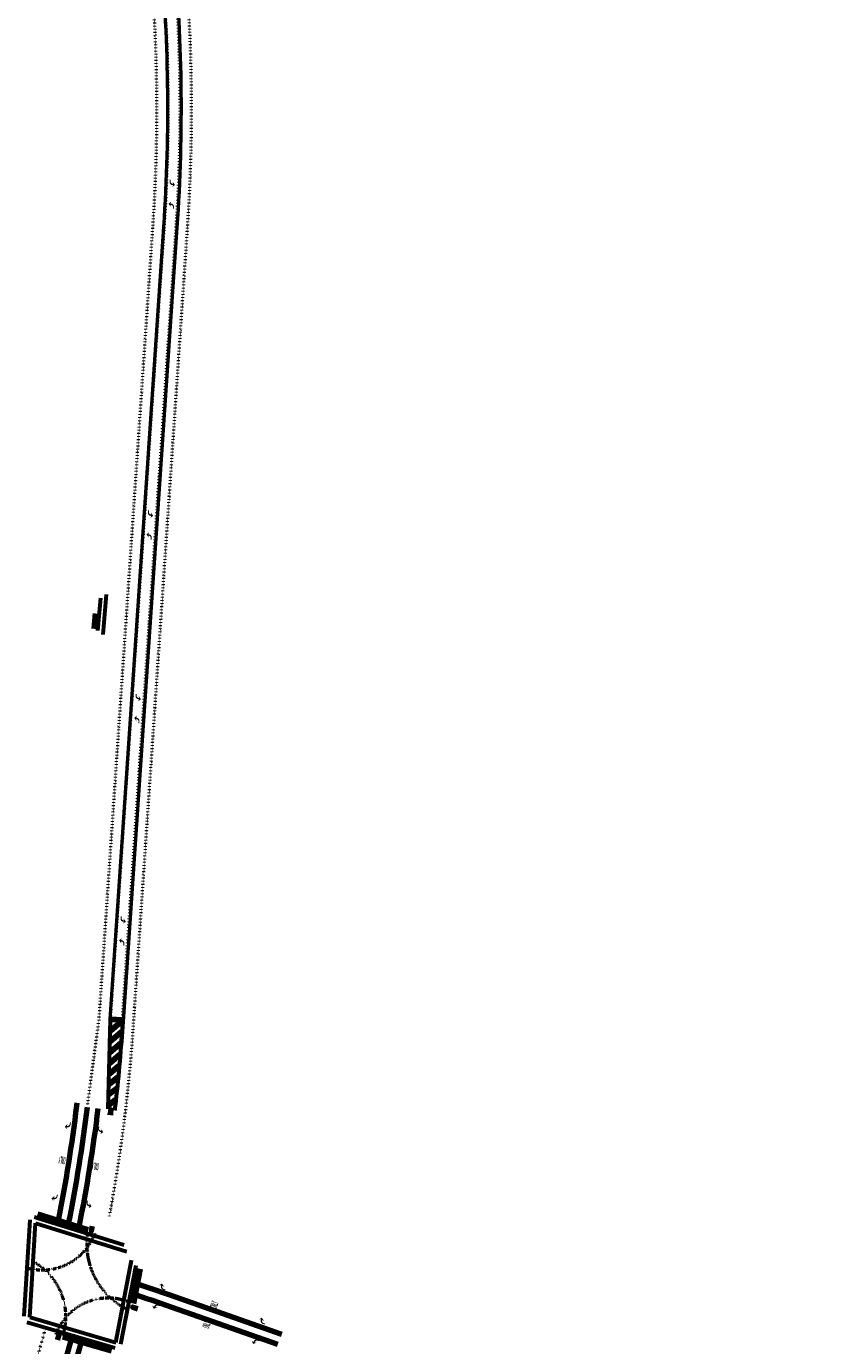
# Model space of a CAD drawing. Extents: x 386988 to 388869, y 98037 to 113648.
# Tile 3 of 8: x 387740 to 388628, y 99051 to 100499. Entities that reach past the tile are written whole.
import ezdxf
from ezdxf.enums import TextEntityAlignment as Align

# ---------------------------------------------------------------- set-up
doc = ezdxf.new("R2010")
doc.units = 0
doc.header["$MEASUREMENT"] = 0
doc.linetypes.add('PM1', pattern=[50, 0, 12.5, -37.5])
for name, color, linetype, lineweight in [('P_MISC', 7, 'Continuous', 25), ('P_PATH', 2, 'Continuous', 30), ('P_PM', 7, 'Continuous', 25), ('P_PM_12_Yellow', 2, 'Continuous', 106), ('P_PM_18', 7, 'Continuous', 158), ('P_PM_4_Yellow', 2, 'Continuous', 50), ('P_PM_6', 7, 'Continuous', 60), ('P_PM_8', 7, 'Continuous', 80), ('P_PM_CenterLine_100', 2, 'PM1', 50), ('P_PM_LaneLine_40', 7, 'PM1', 50), ('P_PM_LaneLine_50', 7, 'PM1', 50), ('P_PM_Text', 7, 'Continuous', 25), ('P_RW_SectionLabel', 1, 'Continuous', 25)]:
    doc.layers.add(name, color=color, linetype=linetype, lineweight=lineweight)
doc.styles.add('Style-DOT_FONT_35', font='ariblk.ttf')

# ---------------------------------------------------------------- blocks, each defined once
blk = doc.blocks.new('MAT2L')
at = {"layer": 'P_PM', "linetype": 'Continuous', "lineweight": 25}
blk.add_hatch(color=7, dxfattribs=at).paths.add_polyline_path([(2, 0), (3, 0), (3, 2.6), (3, 2.5, 0.414213), (-0.3, 5.8), (-0.2, 5.8), (-0.9, 5.8), (-0.2, 8), (-3, 5.5), (-0.2, 1.9), (-0.9, 4.2), (-0.3, 4.2, -0.414216), (2, 1.9)])
blk = doc.blocks.new('MAT2-TWLTL ARROWS')
at = {"layer": 'P_RW_SectionLabel', "rotation": 180}
blk.add_blockref('MAT2L', (0, 16), dxfattribs=at)
at = {"layer": 'P_RW_SectionLabel'}
blk.add_blockref('MAT2L', (0, -15.9), dxfattribs=at)
blk = doc.blocks.new('MONLY')
at = {"layer": 'P_PM', "color": 7, "linetype": 'Continuous', "style": 'Style-DOT_FONT_35', "width": 0.16875}
blk.add_text('ONLY', height=8, dxfattribs=at).set_placement((0, 0), align=Align.MIDDLE_CENTER)
blk = doc.blocks.new('MAT2R')
at = {"layer": 'P_PM', "linetype": 'Continuous', "lineweight": 25}
blk.add_hatch(color=7, dxfattribs=at).paths.add_polyline_path([(-2, 0), (-3, 0), (-3, 2.6), (-3, 2.5, -0.414213), (0.3, 5.8), (0.2, 5.8), (0.9, 5.8), (0.2, 8), (3, 5.5), (0.2, 1.9), (0.9, 4.2), (0.3, 4.2, 0.414216), (-2, 1.9)])

msp = doc.modelspace()

# ---------------------------------------------------------------- hatches: boundary and pattern name
at = {"layer": 'P_PATH'}
h = msp.add_hatch(color=256, dxfattribs=at)
h.dxf.hatch_style = 1
h.paths.add_polyline_path([(387830.5, 99309.9, -0.000738), (387829.9, 99304.9), (387834.9, 99304.3, 0.000736), (387835.5, 99309.3, 1)], flags=17)
h.paths.add_polyline_path([(387830.5, 99309.9, -1), (387835.5, 99309.3, -0.000736), (387834.9, 99304.3), (387835.4, 99304.2, 0.000736), (387836, 99309.2, 1), (387830, 99309.9, -0.000738), (387829.4, 99305), (387829.9, 99304.9, 0.000738)])
h = msp.add_hatch(color=256, dxfattribs=at)
h.dxf.hatch_style = 1
h.paths.add_polyline_path([(387810.1, 99182.6, -0.000738), (387809.2, 99177.7, 1), (387814.1, 99176.7, 0.000736), (387815, 99181.6)], flags=17)
h.paths.add_polyline_path([(387810.1, 99182.6), (387809.7, 99182.7, -0.000738), (387808.7, 99177.8, 1), (387814.5, 99176.6, 0.000736), (387815.5, 99181.5), (387815, 99181.6, -0.000736), (387814.1, 99176.7, -1), (387809.2, 99177.7, 0.000738)])
h = msp.add_hatch(color=256, dxfattribs=at)
h.dxf.hatch_style = 1
h.paths.add_polyline_path([(387857.9, 99095.5, 1), (387856.2, 99090.8, -0.000396), (387861, 99089.2), (387862.6, 99093.9, 0.000395)], flags=17)
h.paths.add_polyline_path([(387858, 99096, 1), (387856.1, 99090.3, -0.000396), (387860.8, 99088.7), (387861, 99089.2, 0.000396), (387856.2, 99090.8, -1), (387857.9, 99095.5, -0.000395), (387862.6, 99093.9), (387862.7, 99094.4, 0.000395)])
h = msp.add_hatch(color=256, dxfattribs=at)
h.dxf.hatch_style = 1
h.paths.add_polyline_path([(387773.3, 99062.3, 0.000452), (387772, 99057.8), (387776.8, 99056.4, 0.000734), (387778.1, 99061.2, 1.039334)], flags=17)
h.paths.add_polyline_path([(387773.3, 99062.3, -1.039334), (387778.1, 99061.2, -0.000734), (387776.8, 99056.4), (387777.3, 99056.3, 0.000734), (387778.6, 99061.1, 1.035644), (387772.8, 99062.5, 0.00045), (387771.5, 99057.9), (387772, 99057.8, -0.000452)])

# ---------------------------------------------------------------- linework, layer by layer
at = {"layer": 'P_MISC'}
msp.add_line((387834.2, 99409.3), (387831.7, 99409.5), dxfattribs=at)
at = {"layer": 'P_PM_12_Yellow', "lineweight": 106, "flags": 128}
msp.add_lwpolyline([(387832.5, 99409.4), (387845.7, 99408.5)], dxfattribs=at)
at = {"layer": 'P_PM_12_Yellow', "flags": 128}
for points in [[(387833.8, 99409.3), (387832.5, 99408.2)], [(387844.8, 99395.5), (387831.9, 99384.3)], [(387845.6, 99408), (387832.2, 99396.3)], [(387843.9, 99383.1), (387831.6, 99372.5)], [(387842.9, 99370.6), (387831.3, 99360.8)], [(387841.8, 99358.1), (387831.1, 99349.1)], [(387840.6, 99345.7), (387830.8, 99337.6)], [(387839.4, 99333.2), (387830.5, 99326.1)], [(387838, 99320.8), (387830.2, 99314.6)]]:
    msp.add_lwpolyline(points, dxfattribs=at)
at = {"layer": 'P_PM_18'}
msp.add_line((387816.1, 99854.8), (387814.6, 99837.7), dxfattribs=at)
at = {"layer": 'P_PM_18', "flags": 128}
for points in [[(387752.5, 99195.2), (387807.7, 99178)], [(387857.8, 99097.1), (387865.1, 99135.1)], [(387780.2, 99061.1), (387833.6, 99045.4)]]:
    msp.add_lwpolyline(points, dxfattribs=at)
at = {"layer": 'P_PM_4_Yellow', "flags": 128}
for points in [[(388421.3, 107753.5), (388446.8, 107454.4, -0.000283), (388481.7, 106927.5), (388591.9, 105366, -0.021867), (388599.7, 105124.5), (388598.2, 104961.3), (388598.2, 104961.3), (388587.8, 104611.5), (388582.5, 104288.1, 0.01262), (388584.7, 104035), (388600.9, 103558.9, -0.114456), (388458.6, 102833.6), (387968, 101740.5, 0.130445), (387846.6, 100999), (387886.2, 100592.5, -0.041233), (387890.7, 100279.3), (387831.7, 99409.5), (387829.3, 99310.7)], [(388429.9, 107754, 0.000359), (388448.7, 107454.1, 0.001528), (388508.1, 106563), (388593.1, 105366, -0.020148), (388600.6, 105124.4), (388599, 104961.3), (388602.7, 104611.3), (388597.3, 104287.8, 0.012618), (388599.6, 104035.5), (388615.8, 103559.4, -0.114453), (388472.1, 102827.6), (387981.6, 101734.4, 0.130445), (387861.3, 101000.5), (387900.9, 100594, -0.041598), (387905.5, 100278.3), (387845.6, 99395.8, -0.014424), (387837.4, 99309)], [(387849.9, 99458.6), (387845.6, 99395.8, -0.013961), (387837.4, 99309, -0.000199)], [(387845.7, 99408.5), (387844.8, 99395.9, -0.014123), (387836.8, 99310.9)]]:
    msp.add_lwpolyline(points, format="xyb", dxfattribs=at)
msp.add_lwpolyline([(387832.5, 99409.4), (387830.2, 99312.4)], dxfattribs=at)
at = {"layer": 'P_PM_6'}
for p, q in [((387828, 99875.5), (387824.1, 99831.5)), ((387821.6, 99871.6), (387818.4, 99835.8)), ((387854.9, 99140.1), (387855.8, 99144.9))]:
    msp.add_line(p, q, dxfattribs=at)
at = {"layer": 'P_PM_6', "flags": 128}
for points in [[(387748.9, 99192.2), (387847.2, 99161.4)], [(387737.9, 99083.1), (387744.3, 99188.9)], [(387743.9, 99082.1), (387750.1, 99185.5)], [(387750.1, 99185.5), (387850.2, 99154.2)], [(387751.9, 99191.2), (387847.2, 99161.4)], [(387838.4, 99054.4), (387855.7, 99144.2)], [(387844.1, 99052.4), (387860.8, 99139)], [(387740.6, 99076.8), (387837.5, 99048.4)], [(387743.9, 99082.1), (387838.4, 99054.4)]]:
    msp.add_lwpolyline(points, dxfattribs=at)
at = {"layer": 'P_PM_8', "flags": 128}
for points in [[(387795.7, 99317.3), (387795.3, 99314.3, -0.019253), (387775.1, 99188.2, -0.019555)], [(387786.6, 99184.6, 0.019434), (387807.2, 99312.8, 0.019848)], [(387798.1, 99181, 0.019608), (387819.1, 99311.3)], [(387859.7, 99106.9, -0.006125), (387892.7, 99095.7), (388015.7, 99052.5)], [(387862, 99118.8, -0.005967), (387896.6, 99107), (388020.1, 99063.6)]]:
    msp.add_lwpolyline(points, format="xyb", dxfattribs=at)
for points in [[(387740.7, 98881.6), (387789.8, 99058.2)], [(387771.1, 98949.7), (387800.8, 99055)]]:
    msp.add_lwpolyline(points, dxfattribs=at)
at = {"layer": 'P_PM_CenterLine_100', "ltscale": 0.025, "flags": 128}
for points in [[(387832.5, 99409.4), (387891.6, 100279.3, 0.0416), (387887, 100592.6), (387847.4, 100999.1, -0.130445), (387968.8, 101740.1), (388459.3, 102833.3, 0.114453), (388601.8, 103558.9), (388585.6, 104035, -0.01262), (388583.3, 104288), (388588.7, 104611.5), (388597.5, 104906.6)], [(387845.7, 99408.9), (387904.7, 100278.4, 0.041233), (387900.1, 100593.9), (387860.5, 101000.4, -0.130445), (387980.8, 101734.7), (388471.3, 102827.9, 0.114454), (388614.9, 103559.4), (388598.7, 104035.5, -0.012619), (388596.5, 104287.8), (388601.8, 104611.3), (388598.7, 104906.6)]]:
    msp.add_lwpolyline(points, format="xyb", dxfattribs=at)
at = {"layer": 'P_PM_LaneLine_40', "ltscale": 0.024809, "flags": 128}
for points in [[(387807.5, 99315.3, -0.000713), (387820.1, 99409), (387823.6, 99460.6), (387879.2, 100280.1, 0.041233), (387874.6, 100591.4), (387835.1, 100997.9, -0.130445), (387957.5, 101745.2), (388448, 102838.4, 0.114454), (388589.4, 103558.5), (388573.2, 104034.6, -0.012516), (388570.9, 104288.2), (388576.2, 104611.8), (388586.6, 104961.6), (388588.2, 105124.6, 0.020148), (388580.8, 105365.2), (388495.6, 106562.2, -0.001711), (388444.6, 107316.7), (388411, 107760.2), (388405.7, 107848.4)], [(387831.4, 99193.2, 0.029632), (387857.2, 99394.3), (387917.1, 100277.5, 0.041238), (387912.5, 100595.1), (387872.9, 101001.6, -0.130445), (387992.1, 101729.6), (388482.7, 102822.8, 0.114418), (388627.4, 103559.8), (388611.1, 104035.9, -0.012628), (388608.9, 104287.6), (388614.2, 104611.3), (388610.6, 104961.4), (388612.2, 105124.3, 0.020148), (388604.7, 105366.9), (388519.6, 106563.9, -252.03112), (388519.6, 106563.9, -0.002486), (388449.5, 107622.4)], [(387568.6, 98427.4, 0.004121), (387598.2, 98512.7, 0.004121), (387614.6, 98561.2), (387629.6, 98607), (387648.8, 98670.2), (387759.4, 99062.8), (387761.6, 99070.7)]]:
    msp.add_lwpolyline(points, format="xyb", dxfattribs=at)
at = {"layer": 'P_PM_LaneLine_50', "ltscale": 0.012, "flags": 128}
msp.add_lwpolyline([(387780.4, 99062.2, 0.355665), (387748.9, 99142.3, -41.57403)], format="xyb", dxfattribs=at)
at = {"layer": 'P_PM_LaneLine_50', "ltscale": 0.012}
for centre, radius, start, end in [((387757.7, 99195.5), 61.5, 251.7271, 340.4122), ((387885.9, 99162.2), 79.4, 170.0859, 243.3891), ((387830, 99041.8), 61.3, 68.119, 159.5464)]:
    msp.add_arc(centre, radius, start, end, dxfattribs=at)
at = {"layer": 'P_PM_Text'}
for p, q in [((387829.4, 99305), (387835.4, 99304.2)), ((387860.8, 99088.7), (387862.7, 99094.4))]:
    msp.add_line(p, q, dxfattribs=at)

# ---------------------------------------------------------------- block references
for p, rotation in [((387786.1, 99296.3), 172.5284576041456), ((387771.9, 99217.3), 167.5985248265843)]:
    msp.add_blockref('MAT2R', p, dxfattribs=dict(rotation=rotation))
at = {"layer": 'P_PM'}
for name, p, rotation in [('MAT2-TWLTL ARROWS', (387899.8, 100314.8), 357.1957393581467), ('MAT2-TWLTL ARROWS', (387875.7, 99951.7), 356.1169930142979), ('MAT2-TWLTL ARROWS', (387862.3, 99750.3), 356.1169930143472), ('MAT2-TWLTL ARROWS', (387845.7, 99506.1), 356.1169930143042), ('MAT2L', (387822.3, 99291.1), 172.5157), ('MONLY', (387779.4, 99254.5), 171.0591932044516), ('MONLY', (387816, 99247.7), 171.0263768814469), ('MAT2L', (387809.7, 99209.6), 169.7128068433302), ('MAT2R', (387893.4, 99114.4), 70.75167427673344), ('MAT2L', (387886.1, 99092.4), 70.74937599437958), ('MONLY', (387946.4, 99095.9), 70.65651099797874), ('MONLY', (387938.1, 99073.9), 70.65651099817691), ('MAT2R', (388002.9, 99076.9), 70.6565109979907), ('MAT2L', (387995.2, 99053.8), 70.65651099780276)]:
    msp.add_blockref(name, p, dxfattribs=dict(at, rotation=rotation))

doc.saveas('drawing.dxf')
